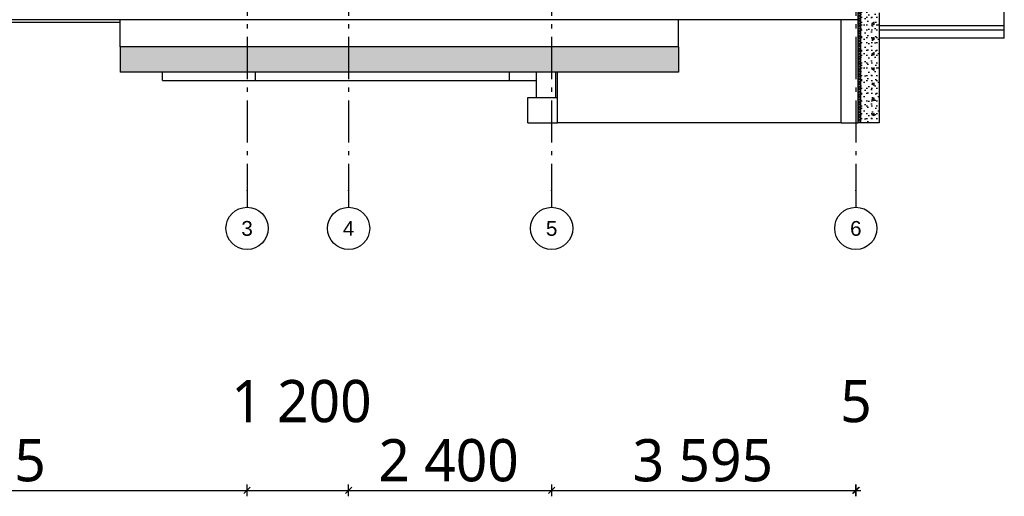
# Model space of a CAD drawing. Header units: millimetres. Extents: x -82116 to -59247, y -2070 to 13065.
# Tile 24 of 73: x -71361 to -59723, y -2070 to 3570. Entities that reach past the tile are written whole.
import ezdxf
from ezdxf.enums import TextEntityAlignment as Align

# ---------------------------------------------------------------- set-up
doc = ezdxf.new("R2010")
doc.units = ezdxf.units.MM
doc.header["$LTSCALE"] = 0.5
doc.header["$MEASUREMENT"] = 0
doc.linetypes.add('Akselinje', pattern=[1500, 1000, -200, 100, -200])
doc.linetypes.add('PLINE', pattern=[0])
for name, color, linetype in [('216- Direkte fundamentering', 7, 'Continuous'), ('216- Direkte fundamentering (Skravur)', 7, 'Continuous'), ('252- Gulv på grunn_ bunnplate', 7, 'Continuous'), ('722- Trapper og ramper i terreng', 7, 'Continuous'), ('82-- Modullinjer', 7, 'Continuous'), ('842-M___1_50 Målsetting bygning(Nye konstruksjoner)', 7, 'Continuous')]:
    doc.layers.add(name, color=color, linetype=linetype)
doc.styles.add('GENERATED_STYLE_1', font='arial.ttf')
doc.styles.add('GENERATED_STYLE_2', font='YuGothR.ttc')
doc.dimstyles.new('GENERATED_STYLE__1', dxfattribs={"dimtxt": 500, "dimasz": 71.25, "dimexe": 0.18, "dimexo": 0.0625, "dimgap": 0, "dimtad": 1, "dimtih": 1, "dimtoh": 1, "dimdec": 0, "dimzin": 0, "dimdsep": 46, "dimtxsty": 'GENERATED_STYLE_2', "dimblk": 'ARROWHEAD_6', "dimblk1": 'ARROWHEAD_6', "dimblk2": 'ARROWHEAD_6', "dimcen": 0.09, "dimclrd": 256, "dimclre": 256, "dimclrt": 256, "dimadec": 1, "dimazin": 0, "dimtfac": 1, "dimtdec": 4, "dimtmove": 0, "dimatfit": 3, "dimfxl": 1, "dimtolj": 1, "dimtzin": 0, "dimarcsym": 0})

# ---------------------------------------------------------------- blocks, each defined once
blk = doc.blocks.new('*X4')
at = {"layer": '216- Direkte fundamentering (Skravur)', "linetype": 'PLINE'}
for p, q in [((-61443, 3700), (-61453, 3690)), ((-61423, 3660), (-61453, 3690)), ((-61423, 3690), (-61453, 3660)), ((-61423, 3630), (-61453, 3660)), ((-61423, 3660), (-61453, 3630)), ((-61423, 3600), (-61453, 3630)), ((-61423, 3630), (-61453, 3600)), ((-61423, 3690), (-61433, 3700)), ((-61423, 3570), (-61453, 3600)), ((-61423, 3600), (-61453, 3570)), ((-61423, 3540), (-61453, 3570)), ((-61423, 3570), (-61453, 3540)), ((-61423, 3510), (-61453, 3540)), ((-61423, 3540), (-61453, 3510)), ((-61423, 3480), (-61453, 3510)), ((-61423, 3510), (-61453, 3480)), ((-61423, 3450), (-61453, 3480)), ((-61423, 3480), (-61453, 3450)), ((-61423, 3420), (-61453, 3450)), ((-61423, 3450), (-61453, 3420)), ((-61423, 3390), (-61453, 3420)), ((-61423, 3420), (-61453, 3390)), ((-61423, 3360), (-61453, 3390)), ((-61423, 3390), (-61453, 3360)), ((-61423, 3330), (-61453, 3360)), ((-61423, 3360), (-61453, 3330)), ((-61423, 3300), (-61453, 3330)), ((-61423, 3330), (-61453, 3300)), ((-61423, 3270), (-61453, 3300)), ((-61423, 3300), (-61453, 3270)), ((-61423, 3240), (-61453, 3270)), ((-61423, 3270), (-61453, 3240)), ((-61423, 3210), (-61453, 3240)), ((-61423, 3240), (-61453, 3210)), ((-61423, 3180), (-61453, 3210)), ((-61423, 3210), (-61453, 3180)), ((-61423, 3150), (-61453, 3180)), ((-61423, 3180), (-61453, 3150)), ((-61423, 3120), (-61453, 3150)), ((-61423, 3150), (-61453, 3120)), ((-61423, 3090), (-61453, 3120)), ((-61423, 3120), (-61453, 3090)), ((-61423, 3060), (-61453, 3090)), ((-61423, 3090), (-61453, 3060)), ((-61423, 3030), (-61453, 3060)), ((-61423, 3060), (-61453, 3030)), ((-61423, 3000), (-61453, 3030)), ((-61423, 3030), (-61453, 3000)), ((-61423, 2970), (-61453, 3000)), ((-61423, 3000), (-61453, 2970)), ((-61423, 2940), (-61453, 2970)), ((-61423, 2970), (-61453, 2940)), ((-61423, 2910), (-61453, 2940)), ((-61423, 2940), (-61453, 2910)), ((-61423, 2880), (-61453, 2910)), ((-61423, 2910), (-61453, 2880)), ((-61423, 2850), (-61453, 2880)), ((-61423, 2880), (-61453, 2850)), ((-61423, 2820), (-61453, 2850)), ((-61423, 2850), (-61453, 2820)), ((-61423, 2790), (-61453, 2820)), ((-61423, 2820), (-61453, 2790)), ((-61423, 2760), (-61453, 2790)), ((-61423, 2790), (-61453, 2760)), ((-61423, 2730), (-61453, 2760)), ((-61423, 2760), (-61453, 2730)), ((-61423, 2700), (-61453, 2730)), ((-61423, 2730), (-61453, 2700)), ((-61423, 2670), (-61453, 2700)), ((-61423, 2700), (-61453, 2670)), ((-61423, 2640), (-61453, 2670)), ((-61423, 2670), (-61453, 2640)), ((-61423, 2610), (-61453, 2640)), ((-61423, 2640), (-61453, 2610)), ((-61423, 2580), (-61453, 2610)), ((-61423, 2610), (-61453, 2580)), ((-61423, 2550), (-61453, 2580)), ((-61423, 2580), (-61453, 2550)), ((-61423, 2520), (-61453, 2550)), ((-61423, 2550), (-61453, 2520)), ((-61423, 2490), (-61453, 2520)), ((-61423, 2520), (-61453, 2490)), ((-61423, 2460), (-61453, 2490)), ((-61423, 2490), (-61453, 2460)), ((-61423, 2430), (-61453, 2460)), ((-61423, 2460), (-61453, 2430)), ((-61423, 2400), (-61453, 2430)), ((-61423, 2430), (-61453, 2400)), ((-61423, 2370), (-61453, 2400)), ((-61423, 2400), (-61453, 2370)), ((-61433, 2350), (-61453, 2370)), ((-61423, 2370), (-61443, 2350))]:
    blk.add_line(p, q, dxfattribs=at)
blk = doc.blocks.new('Standard grid marker[2]', base_point=(-61478, 12565))
at = {"layer": '82-- Modullinjer', "linetype": 'Akselinje'}
for p, q in [((-61478, 12365), (-61478, 12565)), ((-61478, 12365), (-61478, 1550)), ((-61478, 1550), (-61478, 1350))]:
    blk.add_line(p, q, dxfattribs=at)
at = {"layer": '82-- Modullinjer', "linetype": 'PLINE'}
for centre in [(-61478, 12815), (-61478, 1100)]:
    blk.add_circle(centre, 250, dxfattribs=at)
at = {"layer": '82-- Modullinjer', "linetype": 'Akselinje'}
for p in [(-61478, 12365), (-61478, 12365), (-61478, 1550), (-61478, 1550)]:
    blk.add_point(p, dxfattribs=at)
at = {"layer": '82-- Modullinjer', "style": 'GENERATED_STYLE_1'}
for tag, p in [('AC_MarkerText_1_0', (-61478, 12903)), ('AC_MarkerText_1_1', (-61478, 1188))]:
    blk.add_attdef(tag, text='', height=175, rotation=360, dxfattribs=at).set_placement(p, align=Align.TOP_CENTER)
blk = doc.blocks.new('Standard grid marker[4]', base_point=(-68673, 12565))
at = {"layer": '82-- Modullinjer', "linetype": 'Akselinje'}
for p, q in [((-68673, 12365), (-68673, 12565)), ((-68673, 12365), (-68673, 1550)), ((-68673, 1550), (-68673, 1350))]:
    blk.add_line(p, q, dxfattribs=at)
at = {"layer": '82-- Modullinjer', "linetype": 'PLINE'}
for centre in [(-68673, 12815), (-68673, 1100)]:
    blk.add_circle(centre, 250, dxfattribs=at)
at = {"layer": '82-- Modullinjer', "linetype": 'Akselinje'}
for p in [(-68673, 12365), (-68673, 12365), (-68673, 1550), (-68673, 1550)]:
    blk.add_point(p, dxfattribs=at)
at = {"layer": '82-- Modullinjer', "style": 'GENERATED_STYLE_1'}
for tag, p in [('AC_MarkerText_1_0', (-68673, 12903)), ('AC_MarkerText_1_1', (-68673, 1188))]:
    blk.add_attdef(tag, text='', height=175, rotation=360, dxfattribs=at).set_placement(p, align=Align.TOP_CENTER)
blk = doc.blocks.new('Standard grid marker[5]', base_point=(-67473, 12565))
at = {"layer": '82-- Modullinjer', "linetype": 'Akselinje'}
for p, q in [((-67473, 12365), (-67473, 12565)), ((-67473, 12365), (-67473, 1550)), ((-67473, 1550), (-67473, 1350))]:
    blk.add_line(p, q, dxfattribs=at)
at = {"layer": '82-- Modullinjer', "linetype": 'PLINE'}
for centre in [(-67473, 12815), (-67473, 1100)]:
    blk.add_circle(centre, 250, dxfattribs=at)
at = {"layer": '82-- Modullinjer', "linetype": 'Akselinje'}
for p in [(-67473, 12365), (-67473, 12365), (-67473, 1550), (-67473, 1550)]:
    blk.add_point(p, dxfattribs=at)
at = {"layer": '82-- Modullinjer', "style": 'GENERATED_STYLE_1'}
for tag, p in [('AC_MarkerText_1_0', (-67473, 12903)), ('AC_MarkerText_1_1', (-67473, 1188))]:
    blk.add_attdef(tag, text='', height=175, rotation=360, dxfattribs=at).set_placement(p, align=Align.TOP_CENTER)
blk = doc.blocks.new('Standard grid marker[6]', base_point=(-65073, 12565))
at = {"layer": '82-- Modullinjer', "linetype": 'Akselinje'}
for p, q in [((-65073, 12365), (-65073, 12565)), ((-65073, 12365), (-65073, 1550)), ((-65073, 1550), (-65073, 1350))]:
    blk.add_line(p, q, dxfattribs=at)
at = {"layer": '82-- Modullinjer', "linetype": 'PLINE'}
for centre in [(-65073, 12815), (-65073, 1100)]:
    blk.add_circle(centre, 250, dxfattribs=at)
at = {"layer": '82-- Modullinjer', "linetype": 'Akselinje'}
for p in [(-65073, 12365), (-65073, 12365), (-65073, 1550), (-65073, 1550)]:
    blk.add_point(p, dxfattribs=at)
at = {"layer": '82-- Modullinjer', "style": 'GENERATED_STYLE_1'}
for tag, p in [('AC_MarkerText_1_0', (-65073, 12903)), ('AC_MarkerText_1_1', (-65073, 1188))]:
    blk.add_attdef(tag, text='', height=175, rotation=360, dxfattribs=at).set_placement(p, align=Align.TOP_CENTER)
blk = doc.blocks.new('*D46')
at = {"layer": '842-M___1_50 Målsetting bygning(Nye konstruksjoner)', "linetype": 'PLINE'}
for p, q in [((-75111, -2038), (-75036, -1962)), ((-75031, -1962), (-75106, -2038)), ((-75068, -2070), (-75068, -1930)), ((-68636, -1962), (-68711, -2038)), ((-68673, -2070), (-68673, -1930)), ((-75068, -2000), (-68673, -2000))]:
    blk.add_line(p, q, dxfattribs=at)
at = {"layer": '842-M___1_50 Målsetting bygning(Nye konstruksjoner)', "char_height": 500, "attachment_point": 7, "style": 'GENERATED_STYLE_2'}
for s, insert in [('\\A1;{\\pql;\\fYu Gothic UI Semilight|b0|i0|c0|p0;\\W1.000000;1\xa0200}', (-68860, -1200)), ('\\A1;{\\pql;\\fYu Gothic UI Semilight|b0|i0|c0|p0;\\W1.000000;6\xa0395}', (-72711, -1900))]:
    blk.add_mtext(s, dxfattribs=dict(at, insert=insert))
blk = doc.blocks.new('ARROWHEAD_6')
at = {"linetype": 'Continuous'}
for p, q in [((0, 0), (-1, 0)), ((-0.5, -0.5), (0.5, 0.5))]:
    blk.add_line(p, q, dxfattribs=at)
blk = doc.blocks.new('*D47')
at = {"layer": '842-M___1_50 Målsetting bygning(Nye konstruksjoner)', "linetype": 'PLINE'}
for p, q in [((-68636, -1962), (-68711, -2038)), ((-68673, -2070), (-68673, -1930)), ((-67436, -1962), (-67511, -2038)), ((-67473, -2070), (-67473, -1930)), ((-68673, -2000), (-67473, -2000))]:
    blk.add_line(p, q, dxfattribs=at)
blk = doc.blocks.new('*D48')
at = {"layer": '842-M___1_50 Målsetting bygning(Nye konstruksjoner)', "linetype": 'PLINE'}
for p, q in [((-67436, -1962), (-67511, -2038)), ((-67473, -2070), (-67473, -1930)), ((-65036, -1962), (-65111, -2038)), ((-65073, -2070), (-65073, -1930)), ((-67473, -2000), (-65073, -2000))]:
    blk.add_line(p, q, dxfattribs=at)
at = {"layer": '842-M___1_50 Målsetting bygning(Nye konstruksjoner)', "insert": (-67121, -1900), "char_height": 500, "attachment_point": 7, "style": 'GENERATED_STYLE_2'}
blk.add_mtext('\\A1;{\\pql;\\fYu Gothic UI Semilight|b0|i0|c0|p0;\\W1.000000;2\xa0400}', dxfattribs=at)
blk = doc.blocks.new('*D49')
at = {"layer": '842-M___1_50 Målsetting bygning(Nye konstruksjoner)', "linetype": 'PLINE'}
for p, q in [((-65036, -1962), (-65111, -2038)), ((-65073, -2070), (-65073, -1930)), ((-61516, -2038), (-61441, -1962)), ((-61436, -1962), (-61511, -2038)), ((-61478, -2070), (-61478, -1930)), ((-65073, -2000), (-61478, -2000))]:
    blk.add_line(p, q, dxfattribs=at)
at = {"layer": '842-M___1_50 Målsetting bygning(Nye konstruksjoner)', "char_height": 500, "attachment_point": 7, "style": 'GENERATED_STYLE_2'}
for s, insert in [('\\A1;{\\pql;\\fYu Gothic UI Semilight|b0|i0|c0|p0;\\W1.000000;5}', (-61662, -1200)), ('\\A1;{\\pql;\\fYu Gothic UI Semilight|b0|i0|c0|p0;\\W1.000000;3\xa0595}', (-64116, -1900))]:
    blk.add_mtext(s, dxfattribs=dict(at, insert=insert))
blk = doc.blocks.new('*D50')
at = {"layer": '842-M___1_50 Målsetting bygning(Nye konstruksjoner)', "linetype": 'PLINE'}
for p, q in [((-61516, -2038), (-61441, -1962)), ((-61436, -1962), (-61511, -2038)), ((-61478, -2070), (-61478, -1930)), ((-61473, -2070), (-61473, -1930)), ((-61478, -2000), (-61473, -2000)), ((-61473, -2000), (-61417, -2000))]:
    blk.add_line(p, q, dxfattribs=at)

msp = doc.modelspace()

# ---------------------------------------------------------------- hatches: boundary and pattern name
at = {"layer": '216- Direkte fundamentering (Skravur)', "linetype": 'Continuous'}
h = msp.add_hatch(dxfattribs=at)
h.set_pattern_fill('Betong_strukturell', color=256, style=0, pattern_type=2)
h.set_pattern_definition([(90, (0, 0), (-311.7692, 0), [30, -150]), (90, (-155.9, 90), (-311.7692, 0), [30, -150]), (150, (0, 0), (155.8846, 270), [30, -150]), (150, (1e-14, 180), (155.8846, 270), [30, -150]), (210, (2e-15, 30), (-155.8846, 270), [30, -150]), (210, (1e-14, 210), (-155.8846, 270), [30, -150]), (90, (-30, 2e-15), (-60, 0), [0, -60, 0, -90]), (135, (-30, 30), (42.42641, 42.42641), [0, -45, 0, -75.000003])])
h.paths.add_polyline_path([(-61423.2, 3700), (-61423.2, 2350), (-61203.2, 2350), (-61203.2, 3650), (-61323.2, 3650), (-61323.2, 3700)])
h = msp.add_hatch(dxfattribs=at)
h.set_pattern_fill('Betong_strukturell', color=256, style=0, pattern_type=2)
h.set_pattern_definition([(0, (0, 0), (0, 311.7692), [30, -150]), (0, (90, 155.9), (0, 311.7692), [30, -150]), (60, (0, 0), (-270, 155.8846), [30, -150]), (60, (180, 0), (-270, 155.8846), [30, -150]), (120, (30, 0), (270, 155.8846), [30, -150]), (120, (210, 0), (270, 155.8846), [30, -150]), (0, (0, 30), (0, 60), [0, -60, 0, -90.000004]), (45, (30, 30), (-42.42641, 42.42641), [0, -45, 0, -75.000003])])
h.paths.add_polyline_path([(-63573.2, 3250), (-70173.2, 3250), (-70173.2, 2950), (-63573.2, 2950)])

# ---------------------------------------------------------------- linework, layer by layer
at = {"layer": '216- Direkte fundamentering', "linetype": 'PLINE'}
for p, q in [((-61423.2, 3700), (-61423.2, 2350)), ((-61203.2, 3650), (-61203.2, 2350)), ((-70173.2, 3250), (-70173.2, 3540)), ((-63573.2, 3250), (-63573.2, 3570)), ((-61653.2, 2350), (-61653.2, 3570)), ((-61453.2, 3570), (-61453.2, 2350)), ((-70173.2, 3250), (-70173.2, 2950)), ((-63573.2, 3250), (-70173.2, 3250)), ((-63573.2, 3250), (-63573.2, 2950)), ((-63573.2, 2950), (-70173.2, 2950)), ((-69673.2, 2850), (-69673.2, 2950)), ((-68573.2, 2850), (-68573.2, 2950)), ((-65573.2, 2850), (-65573.2, 2950)), ((-65253.2, 2650), (-65253.2, 2950)), ((-65023.2, 2650), (-65023.2, 2950)), ((-65003.2, 2350), (-65003.2, 2950)), ((-69673.2, 2850), (-68573.2, 2850)), ((-68573.2, 2850), (-65573.2, 2850)), ((-65573.2, 2850), (-65253.2, 2850)), ((-65353.2, 2350), (-65353.2, 2650)), ((-65353.2, 2650), (-65003.2, 2650)), ((-65353.2, 2350), (-65003.2, 2350)), ((-64973.2, 2350), (-65003.2, 2350)), ((-61653.2, 2350), (-64973.2, 2350)), ((-61653.2, 2350), (-61453.2, 2350)), ((-61423.2, 2350), (-61453.2, 2350)), ((-61203.2, 2350), (-61423.2, 2350))]:
    msp.add_line(p, q, dxfattribs=at)
at = {"layer": '252- Gulv på grunn_ bunnplate', "linetype": 'PLINE'}
for p, q in [((-61453.2, 3650), (-61453.2, 3570)), ((-61453.2, 3570), (-76388.2, 3570)), ((-76388.2, 3540), (-70173.2, 3540)), ((-70173.2, 3540), (-70173.2, 3570))]:
    msp.add_line(p, q, dxfattribs=at)
at = {"layer": '722- Trapper og ramper i terreng', "linetype": 'PLINE'}
for p, q in [((-59723.2, 3500), (-59723.2, 3750)), ((-61203.2, 3500), (-59723.2, 3500)), ((-59723.2, 3449.9), (-59723.2, 3500)), ((-61203.2, 3449.9), (-59723.2, 3449.9)), ((-59723.2, 3349.6), (-59723.2, 3449.9)), ((-59723.2, 3349.6), (-61203.2, 3349.6))]:
    msp.add_line(p, q, dxfattribs=at)

# ---------------------------------------------------------------- block references
at = {"layer": '216- Direkte fundamentering'}
msp.add_blockref('*X4', (0, 0), dxfattribs=at)
at = {"layer": '82-- Modullinjer', "linetype": 'PLINE'}
ref = msp.add_blockref('Standard grid marker[4]', (-68673.2, 12565.5), dxfattribs=at)
ref.add_attrib('AC_MarkerText_1', '3', dxfattribs={"color": 7, "height": 175, "rotation": 360, "style": 'GENERATED_STYLE_1'}).set_placement((-68673.2, 12903), align=Align.TOP_CENTER)
ref.add_attrib('AC_MarkerText_1_1', '3', dxfattribs={"color": 7, "height": 175, "rotation": 360, "style": 'GENERATED_STYLE_1'}).set_placement((-68673.2, 1187.5), align=Align.TOP_CENTER)
ref = msp.add_blockref('Standard grid marker[5]', (-67473.2, 12565.5), dxfattribs=at)
ref.add_attrib('AC_MarkerText_1', '4', dxfattribs={"color": 7, "height": 175, "rotation": 360, "style": 'GENERATED_STYLE_1'}).set_placement((-67473.2, 12903), align=Align.TOP_CENTER)
ref.add_attrib('AC_MarkerText_1_1', '4', dxfattribs={"color": 7, "height": 175, "rotation": 360, "style": 'GENERATED_STYLE_1'}).set_placement((-67473.2, 1187.5), align=Align.TOP_CENTER)
ref = msp.add_blockref('Standard grid marker[6]', (-65073.2, 12565.5), dxfattribs=at)
ref.add_attrib('AC_MarkerText_1', '5', dxfattribs={"color": 7, "height": 175, "rotation": 360, "style": 'GENERATED_STYLE_1'}).set_placement((-65073.2, 12903), align=Align.TOP_CENTER)
ref.add_attrib('AC_MarkerText_1_1', '5', dxfattribs={"color": 7, "height": 175, "rotation": 360, "style": 'GENERATED_STYLE_1'}).set_placement((-65073.2, 1187.5), align=Align.TOP_CENTER)
ref = msp.add_blockref('Standard grid marker[2]', (-61478.2, 12565.5), dxfattribs=at)
ref.add_attrib('AC_MarkerText_1', '6', dxfattribs={"color": 7, "height": 175, "rotation": 360, "style": 'GENERATED_STYLE_1'}).set_placement((-61478.2, 12903), align=Align.TOP_CENTER)
ref.add_attrib('AC_MarkerText_1_1', '6', dxfattribs={"color": 7, "height": 175, "rotation": 360, "style": 'GENERATED_STYLE_1'}).set_placement((-61478.2, 1187.5), align=Align.TOP_CENTER)

# ---------------------------------------------------------------- dimensions: what is measured, and where the dimension line sits
at = {"layer": '842-M___1_50 Målsetting bygning(Nye konstruksjoner)', "linetype": 'Continuous'}
for base, p1, p2, picture, middle in [((-68673.2, -2000), (-75068.2, -2000), (-68673.2, -2000), '*D46', (-71853.4, -1650)), ((-65073.2, -2000), (-67473.2, -2000), (-65073.2, -2000), '*D48', (-66263.7, -1650)), ((-61478.2, -2000), (-65073.2, -2000), (-61478.2, -2000), '*D49', (-63258.4, -1650)), ((-67473.2, -2000), (-68673.2, -2000), (-67473.2, -2000), '*D47', (-68002.3, -950)), ((-61473.2, -2000), (-61478.2, -2000), (-61473.2, -2000), '*D50', (-61471.4, -950))]:
    dim = msp.add_linear_dim(base=base, p1=p1, p2=p2, dimstyle='GENERATED_STYLE__1', dxfattribs=at)
    dim.commit()
    dim.dimension.update_dxf_attribs({"geometry": picture, "text_midpoint": middle, "dimtype": 160})

doc.saveas('drawing.dxf')
